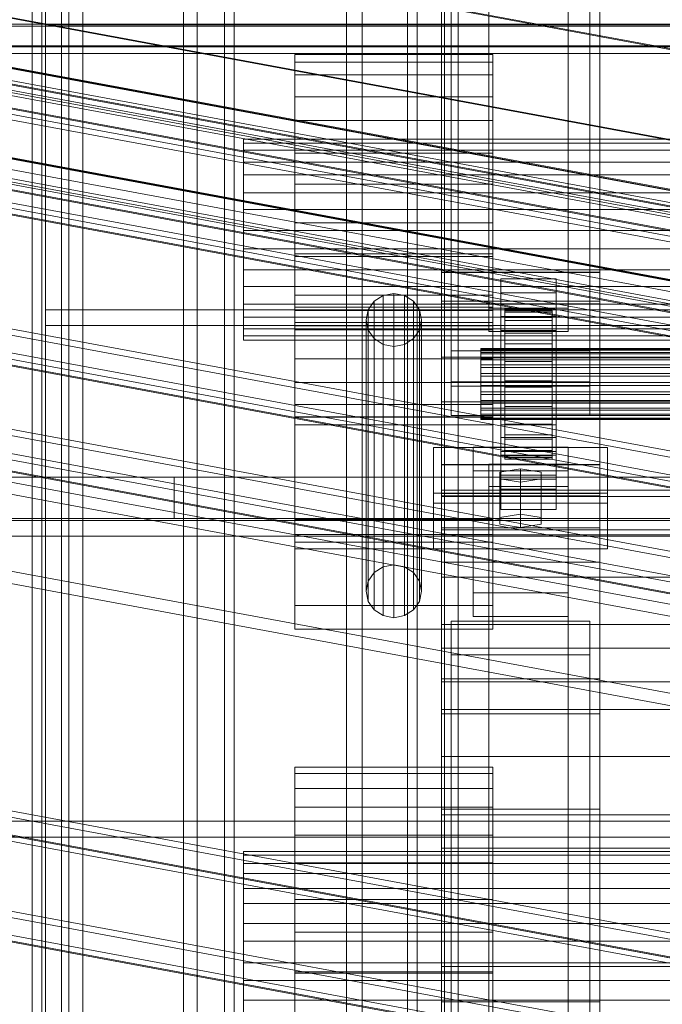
# Model space of a CAD drawing. Header units: millimetres. Extents: x -4395 to 65662, y -65530 to 6847.
# Tile 183 of 256: x -557 to -394, y -35773 to -35524. Entities that reach past the tile are written whole.
import ezdxf

# ---------------------------------------------------------------- set-up
doc = ezdxf.new("R2010")
doc.units = ezdxf.units.MM
for name, color, linetype, lineweight in [('COTAS_O', 1, 'Continuous', 0), ('frontal_C01', 7, 'Continuous', 0), ('frontal_C02', 7, 'Continuous', 0), ('frontal_C03', 7, 'Continuous', 0), ('frontal_C06', 7, 'Continuous', 0), ('frontal_C07', 7, 'Continuous', 0), ('frontal_mezcladora', 7, 'Continuous', 0)]:
    doc.layers.add(name, color=color, linetype=linetype, lineweight=lineweight)
doc.dimstyles.new('R19_100', dxfattribs={"dimtxt": 250, "dimasz": 150, "dimexe": 150, "dimexo": 80, "dimgap": 100, "dimtad": 1, "dimtih": 1, "dimtoh": 1, "dimdsep": 46, "dimcen": 0.09, "dimadec": 0, "dimazin": 0, "dimtfac": 1, "dimtdec": 4, "dimtofl": 0, "dimtmove": 0, "dimatfit": 3, "dimfxl": 1, "dimtolj": 1, "dimtzin": 0, "dimarcsym": 0})

# ---------------------------------------------------------------- blocks, each defined once
blk = doc.blocks.new('DIM_R33_45')
at = {"layer": 'COTAS_O'}
for p, q in [((-1850, -34800), (-1850, -35500)), ((-150, -34800), (-150, -35500)), ((-1850, -35500), (-1700, -35455)), ((-150, -35500), (-300, -35455)), ((-150, -35500), (-1850, -35500)), ((-1850, -35500), (-1700, -35545)), ((-150, -35500), (-300, -35545))]:
    blk.add_line(p, q, dxfattribs=at)
blk.add_text('1700 O', height=250, rotation=180, dxfattribs=at).set_placement((-1000, -35600))
blk = doc.blocks.new('DIM_R33_49')
at = {"layer": 'COTAS_O'}
for p, q in [((-1480, -35300), (-1330, -35255)), ((490, -35300), (340, -35255)), ((-1480, -36000), (-1480, -35300)), ((-1480, -35300), (490, -35300)), ((-1480, -35300), (-1330, -35345)), ((490, -35300), (340, -35345)), ((490, -36000), (490, -35300))]:
    blk.add_line(p, q, dxfattribs=at)
blk.add_text('1970 O', height=250, dxfattribs=at).set_placement((-495, -35200))
blk = doc.blocks.new('DIM_R33_51')
at = {"layer": 'COTAS_O'}
for p, q in [((-1400, -35300), (-1250, -35255)), ((1400, -35300), (1250, -35255)), ((-1400, -36000), (-1400, -35300)), ((-1400, -35300), (1400, -35300)), ((-1400, -35300), (-1250, -35345)), ((1400, -35300), (1250, -35345)), ((1400, -36000), (1400, -35300))]:
    blk.add_line(p, q, dxfattribs=at)
blk.add_text('2800 O', height=250, dxfattribs=at).set_placement((0, -35200))

msp = doc.modelspace()

# ---------------------------------------------------------------- linework, layer by layer
at = {"layer": 'frontal_C01'}
for p, q in [((-550, -35988), (-550, -34522.24)), ((-546, -35988), (-546, -34522.24)), ((-474, -34522.24), (-474, -35988)), ((-470, -35988), (-470, -34522.24)), ((-550, -35988), (-550, -35227.875)), ((-546, -35988), (-546, -35227.875)), ((-474, -35227.875), (-474, -35988)), ((-470, -35988), (-470, -35227.875)), ((-450, -35596.196), (-450, -35257.491)), ((-410, -35257.491), (-410, -35596.196)), ((-450, -35644.163), (-450, -35305.458)), ((-410, -35644.163), (-410, -35305.458)), ((-450, -35661.489), (-450, -35322.784)), ((-410, -35322.784), (-410, -35661.489)), ((-447.5, -35615.946), (-447.5, -35337.737)), ((-412.5, -35337.737), (-412.5, -35615.946)), ((-447.5, -35624.413), (-447.5, -35346.205)), ((-412.5, -35624.413), (-412.5, -35346.205)), ((-450, -35699.862), (-450, -35361.158)), ((-410, -35699.862), (-410, -35361.158)), ((-410, -35595.59), (-450, -35595.59)), ((-450, -35595.59), (-450, -35644.769)), ((-450, -35813.418), (-450, -35595.59)), ((-450, -35644.163), (-450, -35596.196)), ((-450, -35596.196), (-410, -35596.196)), ((-410, -35644.769), (-410, -35595.59)), ((-410, -35595.59), (-410, -35813.418)), ((-410, -35596.196), (-410, -35644.163)), ((-450, -35621.028), (-450, -35609.738)), ((-450, -35609.738), (450, -35609.738)), ((-450, -35643.314), (-450, -35609.738)), ((-412.5, -35615.946), (-447.5, -35615.946)), ((-447.5, -35615.946), (-447.5, -35624.413)), ((-412.5, -35624.413), (-412.5, -35615.946)), ((450, -35621.028), (-450, -35621.028)), ((-450, -35621.028), (-450, -35654.605)), ((-447.5, -35624.413), (-412.5, -35624.413)), ((-452, -35646.63), (-452, -35632.518)), ((-452, -35632.518), (-408, -35632.518)), ((-452, -35644.03), (-452, -35632.518)), ((-408, -35632.518), (-408, -35646.63)), ((-408, -35632.518), (-408, -35644.03)), ((-438, -35642.397), (-438, -35636.751)), ((-438, -35636.751), (-418, -35636.751)), ((-438, -35787.921), (-438, -35636.751)), ((-430, -35637.881), (-435.196, -35638.727)), ((-435.196, -35638.727), (-435.196, -35640.421)), ((-435.196, -35650.239), (-435.196, -35638.727)), ((-424.804, -35638.727), (-430, -35637.881)), ((-430, -35649.393), (-430, -35637.881)), ((-424.804, -35640.421), (-424.804, -35638.727)), ((-424.804, -35650.239), (-424.804, -35638.727)), ((-418, -35636.751), (-418, -35642.397)), ((-418, -35636.751), (-418, -35787.921)), ((-435.196, -35640.421), (-430, -35641.268)), ((-435.196, -35651.933), (-435.196, -35640.421)), ((-430, -35641.268), (-424.804, -35640.421)), ((-430, -35641.268), (-430, -35652.78)), ((-424.804, -35651.933), (-424.804, -35640.421)), ((-408, -35644.03), (-452, -35644.03)), ((-452, -35644.03), (-452, -35658.142)), ((450, -35643.314), (-450, -35643.314)), ((-450, -35643.314), (-450, -35654.605)), ((-418, -35642.397), (-438, -35642.397)), ((-438, -35642.397), (-438, -35793.566)), ((-418, -35793.566), (-418, -35642.397)), ((-408, -35658.142), (-408, -35644.03)), ((-410, -35644.163), (-450, -35644.163)), ((-450, -35644.769), (-410, -35644.769)), ((-450, -35862.596), (-450, -35644.769)), ((-450, -35653.355), (-450, -35644.888)), ((-450, -35644.888), (450, -35644.888)), ((-450, -35683.261), (-450, -35644.888)), ((-410, -35862.596), (-410, -35644.769)), ((-408, -35646.63), (-452, -35646.63)), ((-452, -35646.63), (-452, -35658.142)), ((-408, -35658.142), (-408, -35646.63)), ((-435.196, -35650.239), (-430, -35649.393)), ((-435.196, -35651.933), (-435.196, -35650.239)), ((-430, -35649.393), (-424.804, -35650.239)), ((-424.804, -35650.239), (-424.804, -35651.933)), ((450, -35653.355), (-450, -35653.355)), ((-450, -35653.355), (-450, -35691.729)), ((-430, -35652.78), (-435.196, -35651.933)), ((-424.804, -35651.933), (-430, -35652.78)), ((-450, -35654.605), (450, -35654.605)), ((-452, -35658.142), (-408, -35658.142)), ((-450, -35699.862), (-450, -35661.489)), ((-450, -35661.489), (-410, -35661.489)), ((-450, -35829.768), (-450, -35661.489)), ((-410, -35661.489), (-410, -35699.862)), ((-410, -35661.489), (-410, -35829.768)), ((-447.5, -35684.909), (-447.5, -35676.442)), ((-447.5, -35676.442), (-412.5, -35676.442)), ((-447.5, -35833.773), (-447.5, -35676.442)), ((-412.5, -35676.442), (-412.5, -35684.909)), ((-412.5, -35676.442), (-412.5, -35833.773)), ((450, -35683.261), (-450, -35683.261)), ((-450, -35683.261), (-450, -35691.729)), ((-412.5, -35684.909), (-447.5, -35684.909)), ((-447.5, -35842.241), (-447.5, -35684.909)), ((-412.5, -35842.241), (-412.5, -35684.909)), ((-450, -35691.729), (450, -35691.729)), ((-410, -35699.862), (-450, -35699.862)), ((-450, -35868.142), (-450, -35699.862)), ((-410, -35868.142), (-410, -35699.862)), ((-487, -35718.737), (-487, -35713.267)), ((-487, -35713.267), (-487, -35714.911)), ((-437, -35713.267), (-487, -35713.267)), ((-437, -35714.911), (-437, -35713.267)), ((-437, -35713.267), (-437, -35718.737)), ((-487, -35714.911), (-487, -35723.42)), ((-437, -35714.911), (-487, -35714.911)), ((-437, -35723.42), (-437, -35714.911)), ((-487, -35730.489), (-487, -35718.737)), ((-437, -35718.737), (-487, -35718.737)), ((-437, -35718.737), (-437, -35730.489)), ((-487, -35723.42), (-487, -35737.498)), ((-437, -35723.42), (-487, -35723.42)), ((-437, -35737.498), (-437, -35723.42)), ((-450, -35733.798), (-450, -35725.33)), ((-450, -35725.33), (450, -35725.33)), ((-450, -35763.704), (-450, -35725.33)), ((-487, -35746.734), (-487, -35730.489)), ((-437, -35730.489), (-487, -35730.489)), ((-437, -35730.489), (-437, -35746.734)), ((-500, -35737.613), (-500, -35734.645)), ((-500, -35734.645), (-500, -35735.537)), ((-350, -35734.645), (-500, -35734.645)), ((-500, -35735.537), (-500, -35740.153)), ((-350, -35735.537), (-500, -35735.537)), ((450, -35733.798), (-450, -35733.798)), ((-450, -35733.798), (-450, -35772.171)), ((-500, -35743.989), (-500, -35737.613)), ((-350, -35737.613), (-500, -35737.613)), ((-487, -35737.498), (-487, -35755.001)), ((-437, -35737.498), (-487, -35737.498)), ((-437, -35755.001), (-437, -35737.498)), ((-500, -35740.153), (-500, -35747.791)), ((-350, -35740.153), (-500, -35740.153)), ((-500, -35752.803), (-500, -35743.989)), ((-350, -35743.989), (-500, -35743.989)), ((-500, -35747.791), (-500, -35757.288)), ((-350, -35747.791), (-500, -35747.791)), ((-487, -35764.999), (-487, -35746.734)), ((-487, -35746.734), (-437, -35746.734)), ((-437, -35746.734), (-437, -35764.999)), ((-500, -35762.712), (-500, -35752.803)), ((-500, -35752.803), (-350, -35752.803)), ((-487, -35755.001), (-487, -35773.266)), ((-437, -35755.001), (-487, -35755.001)), ((-437, -35773.266), (-437, -35755.001)), ((-500, -35757.288), (-500, -35767.197)), ((-350, -35757.288), (-500, -35757.288)), ((-500, -35772.209), (-500, -35762.712)), ((-350, -35762.712), (-500, -35762.712)), ((-487, -35782.502), (-487, -35764.999)), ((-437, -35764.999), (-487, -35764.999)), ((-487, -35835.915), (-487, -35765.352)), ((-487, -35765.352), (-437, -35765.352)), ((-487, -35779.742), (-487, -35765.352)), ((450, -35763.704), (-450, -35763.704)), ((-450, -35763.704), (-450, -35772.171)), ((-437, -35764.999), (-437, -35782.502)), ((-437, -35765.352), (-437, -35835.915)), ((-437, -35765.352), (-437, -35779.742)), ((-500, -35767.197), (-500, -35776.011)), ((-350, -35767.197), (-500, -35767.197)), ((-500, -35779.847), (-500, -35772.209)), ((-350, -35772.209), (-500, -35772.209)), ((-450, -35772.171), (450, -35772.171))]:
    msp.add_line(p, q, dxfattribs=at)
at = {"layer": 'frontal_C02'}
for p, q in [((-550, -35988), (-550, -34033.402)), ((-546, -35988), (-546, -34033.402)), ((-474, -34033.402), (-474, -35988)), ((-470, -35988), (-470, -34033.402)), ((-550, -35988), (-550, -34838.141)), ((-546, -35988), (-546, -34838.141)), ((-474, -34838.141), (-474, -35988)), ((-470, -35988), (-470, -34838.141)), ((-450, -35588.316), (-450, -35293.654)), ((-410, -35293.654), (-410, -35588.316)), ((-450, -35636.79), (-450, -35342.128)), ((-410, -35636.79), (-410, -35342.128)), ((-438, -35597.285), (-438, -35446.871)), ((-418, -35446.871), (-418, -35597.285)), ((-438, -35452.832), (-438, -35603.246)), ((-418, -35603.246), (-418, -35452.832)), ((-450, -35652.796), (-450, -35475.098)), ((-410, -35475.098), (-410, -35652.796)), ((-447.5, -35608.082), (-447.5, -35489.718)), ((-412.5, -35489.718), (-412.5, -35608.082)), ((-447.5, -35617.024), (-447.5, -35498.659)), ((-412.5, -35617.024), (-412.5, -35498.659)), ((-450, -35690.978), (-450, -35513.28)), ((-410, -35690.978), (-410, -35513.28)), ((-550, -35601.723), (-550, -35521.723)), ((-550, -35525.723), (-550, -35521.723)), ((550, -35525.723), (-550, -35525.723)), ((-550, -35525.723), (-550, -35597.723)), ((-487, -35538.371), (-487, -35533.19)), ((-487, -35533.19), (-487, -35535.136)), ((-437, -35533.19), (-487, -35533.19)), ((-437, -35535.136), (-437, -35533.19)), ((-437, -35533.19), (-437, -35538.371)), ((-487, -35535.136), (-487, -35543.912)), ((-437, -35535.136), (-487, -35535.136)), ((-437, -35543.912), (-437, -35535.136)), ((-487, -35549.889), (-487, -35538.371)), ((-437, -35538.371), (-487, -35538.371)), ((-437, -35538.371), (-437, -35549.889)), ((-487, -35543.912), (-487, -35558.182)), ((-437, -35543.912), (-487, -35543.912)), ((-437, -35558.182), (-437, -35543.912)), ((-487, -35565.992), (-487, -35549.889)), ((-437, -35549.889), (-487, -35549.889)), ((-437, -35549.889), (-437, -35565.992)), ((-500, -35557.414), (-500, -35554.603)), ((-500, -35554.603), (-500, -35555.659)), ((-350, -35554.603), (-500, -35554.603)), ((-500, -35555.659), (-500, -35560.42)), ((-350, -35555.659), (-500, -35555.659)), ((-500, -35563.663), (-500, -35557.414)), ((-350, -35557.414), (-500, -35557.414)), ((-487, -35558.182), (-487, -35575.773)), ((-437, -35558.182), (-487, -35558.182)), ((-437, -35575.773), (-437, -35558.182)), ((-500, -35560.42), (-500, -35568.163)), ((-350, -35560.42), (-500, -35560.42)), ((-500, -35572.4), (-500, -35563.663)), ((-350, -35563.663), (-500, -35563.663)), ((-487, -35584.227), (-487, -35565.992)), ((-487, -35565.992), (-437, -35565.992)), ((-437, -35565.992), (-437, -35584.227)), ((-500, -35568.163), (-500, -35577.707)), ((-350, -35568.163), (-500, -35568.163)), ((-500, -35582.293), (-500, -35572.4)), ((-500, -35572.4), (-350, -35572.4)), ((-487, -35575.773), (-487, -35594.008)), ((-437, -35575.773), (-487, -35575.773)), ((-437, -35594.008), (-437, -35575.773)), ((-500, -35577.707), (-500, -35587.6)), ((-350, -35577.707), (-500, -35577.707)), ((-500, -35591.837), (-500, -35582.293)), ((-350, -35582.293), (-500, -35582.293)), ((-487, -35658.117), (-487, -35583.604)), ((-487, -35583.604), (-437, -35583.604)), ((-487, -35597.922), (-487, -35583.604)), ((-487, -35601.818), (-487, -35584.227)), ((-437, -35584.227), (-487, -35584.227)), ((-437, -35583.604), (-437, -35658.117)), ((-437, -35583.604), (-437, -35597.922)), ((-437, -35584.227), (-437, -35601.818)), ((-500, -35587.6), (-500, -35596.337)), ((-350, -35587.6), (-500, -35587.6)), ((-410, -35588.205), (-450, -35588.205)), ((-450, -35588.205), (-450, -35636.9)), ((-450, -35723.904), (-450, -35588.205)), ((-450, -35636.79), (-450, -35588.316)), ((-450, -35588.316), (-410, -35588.316)), ((-410, -35636.9), (-410, -35588.205)), ((-410, -35588.205), (-410, -35723.904)), ((-410, -35588.316), (-410, -35636.79)), ((-435, -35593.467), (-435, -35589.89)), ((-435, -35589.89), (-421, -35589.89)), ((-435, -35629.982), (-435, -35589.89)), ((-421, -35589.89), (-421, -35593.467)), ((-421, -35589.89), (-421, -35629.982)), ((-500, -35599.58), (-500, -35591.837)), ((-350, -35591.837), (-500, -35591.837)), ((-487, -35594.008), (-487, -35610.111)), ((-437, -35594.008), (-487, -35594.008)), ((-464.679, -35594.126), (-466.95, -35595.574)), ((-462, -35593.617), (-464.679, -35594.126)), ((-464.679, -35662.678), (-464.679, -35594.126)), ((-459.321, -35594.126), (-462, -35593.617)), ((-462, -35662.169), (-462, -35593.617)), ((-457.05, -35595.574), (-459.321, -35594.126)), ((-459.321, -35662.678), (-459.321, -35594.126)), ((-437, -35610.111), (-437, -35594.008)), ((-421, -35593.467), (-435, -35593.467)), ((-435, -35593.467), (-435, -35633.558)), ((-421, -35633.558), (-421, -35593.467)), ((-500, -35596.337), (-500, -35602.586)), ((-350, -35596.337), (-500, -35596.337)), ((-466.95, -35595.574), (-468.467, -35597.742)), ((-466.95, -35664.126), (-466.95, -35595.574)), ((-455.533, -35597.742), (-457.05, -35595.574)), ((-457.05, -35664.126), (-457.05, -35595.574)), ((-550, -35597.723), (550, -35597.723)), ((-550, -35601.723), (-550, -35597.723)), ((-487, -35650.734), (-487, -35597.085)), ((-487, -35597.085), (-437, -35597.085)), ((-487, -35602.812), (-487, -35597.085)), ((-437, -35597.922), (-487, -35597.922)), ((-487, -35597.922), (-487, -35672.435)), ((-468.467, -35597.742), (-469, -35600.299)), ((-468.467, -35666.294), (-468.467, -35597.742)), ((-455, -35600.299), (-455.533, -35597.742)), ((-455.533, -35666.294), (-455.533, -35597.742)), ((-418, -35597.285), (-438, -35597.285)), ((-438, -35597.285), (-438, -35603.246)), ((-437, -35597.085), (-437, -35650.734)), ((-437, -35597.085), (-437, -35602.812)), ((-437, -35672.435), (-437, -35597.922)), ((-434, -35607.501), (-434, -35597.509)), ((-434, -35597.509), (-434, -35597.955)), ((-434, -35597.509), (-422, -35597.509)), ((-434, -35598.357), (-434, -35597.509)), ((-434, -35607.712), (-434, -35597.955)), ((-434, -35597.955), (-434, -35599.664)), ((-434, -35597.955), (-422, -35597.955)), ((-434, -35607.902), (-434, -35598.357)), ((-434, -35598.357), (-422, -35598.357)), ((-434, -35600.44), (-434, -35598.357)), ((-422, -35597.955), (-422, -35597.509)), ((-422, -35597.509), (-422, -35607.501)), ((-422, -35597.509), (-422, -35598.357)), ((-422, -35599.664), (-422, -35597.955)), ((-422, -35597.955), (-422, -35607.712)), ((-422, -35598.357), (-422, -35607.902)), ((-422, -35598.357), (-422, -35600.44)), ((-418, -35603.246), (-418, -35597.285)), ((-550, -35988), (-550, -35601.723)), ((-550, -35601.723), (-546, -35601.723)), ((-470, -35601.723), (-550, -35601.723)), ((-550, -35601.723), (550, -35601.723)), ((-546, -35988), (-546, -35601.723)), ((-546, -35601.723), (-474, -35601.723)), ((-500, -35604.341), (-500, -35599.58)), ((-350, -35599.58), (-500, -35599.58)), ((-487, -35654.552), (-487, -35600.903)), ((-487, -35600.903), (-437, -35600.903)), ((-487, -35624.767), (-487, -35600.903)), ((-474, -35601.723), (-474, -35988)), ((-470, -35601.723), (-474, -35601.723)), ((-470, -35988), (-470, -35601.723)), ((-469, -35600.299), (-468.467, -35602.856)), ((-469, -35668.851), (-469, -35600.299)), ((-455.533, -35602.856), (-455, -35600.299)), ((-455, -35600.299), (-455, -35668.851)), ((-437, -35600.903), (-437, -35654.552)), ((-437, -35600.903), (-437, -35624.767)), ((-435, -35603.005), (-435, -35599.428)), ((-435, -35599.428), (-421, -35599.428)), ((-435, -35639.519), (-435, -35599.428)), ((-434, -35608.522), (-434, -35599.664)), ((-434, -35599.664), (-434, -35602.521)), ((-434, -35599.664), (-422, -35599.664)), ((-434, -35608.889), (-434, -35600.44)), ((-434, -35600.44), (-422, -35600.44)), ((-434, -35603.618), (-434, -35600.44)), ((-422, -35602.521), (-422, -35599.664)), ((-422, -35599.664), (-422, -35608.522)), ((-422, -35600.44), (-422, -35608.889)), ((-422, -35600.44), (-422, -35603.618)), ((-421, -35599.428), (-421, -35603.005)), ((-421, -35599.428), (-421, -35639.519)), ((-500, -35602.586), (-500, -35605.397)), ((-350, -35602.586), (-500, -35602.586)), ((-487, -35616.088), (-487, -35601.818)), ((-437, -35601.818), (-487, -35601.818)), ((-437, -35602.812), (-487, -35602.812)), ((-487, -35602.812), (-487, -35656.461)), ((-468.467, -35602.856), (-466.95, -35605.024)), ((-468.467, -35671.408), (-468.467, -35602.856)), ((-457.05, -35605.024), (-455.533, -35602.856)), ((-455.533, -35671.408), (-455.533, -35602.856)), ((-438, -35603.246), (-418, -35603.246)), ((-437, -35601.818), (-437, -35616.088)), ((-437, -35656.461), (-437, -35602.812)), ((-421, -35603.005), (-435, -35603.005)), ((-435, -35603.005), (-435, -35643.096)), ((-434, -35609.875), (-434, -35602.521)), ((-434, -35602.521), (-434, -35606.329)), ((-434, -35602.521), (-422, -35602.521)), ((-434, -35610.394), (-434, -35603.618)), ((-434, -35603.618), (-422, -35603.618)), ((-434, -35607.673), (-434, -35603.618)), ((-422, -35606.329), (-422, -35602.521)), ((-422, -35602.521), (-422, -35609.875)), ((-422, -35603.618), (-422, -35610.394)), ((-422, -35603.618), (-422, -35607.673)), ((-421, -35643.096), (-421, -35603.005)), ((-500, -35605.397), (-500, -35604.341)), ((-350, -35604.341), (-500, -35604.341)), ((-350, -35605.397), (-500, -35605.397)), ((-466.95, -35605.024), (-464.679, -35606.472)), ((-466.95, -35673.576), (-466.95, -35605.024)), ((-464.679, -35606.472), (-462, -35606.981)), ((-464.679, -35675.024), (-464.679, -35606.472)), ((-462, -35606.981), (-459.321, -35606.472)), ((-459.321, -35606.472), (-457.05, -35605.024)), ((-459.321, -35675.024), (-459.321, -35606.472)), ((-457.05, -35673.576), (-457.05, -35605.024)), ((-434, -35611.679), (-434, -35606.329)), ((-434, -35606.329), (-434, -35610.83)), ((-434, -35606.329), (-422, -35606.329)), ((-422, -35610.83), (-422, -35606.329)), ((-422, -35606.329), (-422, -35611.679)), ((-462, -35675.533), (-462, -35606.981)), ((-412.5, -35608.082), (-447.5, -35608.082)), ((-447.5, -35608.082), (-447.5, -35617.024)), ((-440, -35607.902), (-440, -35607.501)), ((-440, -35607.501), (-440, -35607.712)), ((-440, -35607.501), (440, -35607.501)), ((-440, -35607.712), (-440, -35608.522)), ((-440, -35607.712), (440, -35607.712)), ((-440, -35608.889), (-440, -35607.902)), ((-440, -35607.902), (440, -35607.902)), ((-440, -35608.522), (-440, -35609.875)), ((-440, -35608.522), (440, -35608.522)), ((-440, -35610.394), (-440, -35608.889)), ((-440, -35608.889), (440, -35608.889)), ((-434, -35607.712), (-434, -35607.501)), ((-422, -35607.501), (-434, -35607.501)), ((-434, -35607.501), (-434, -35607.902)), ((-434, -35612.315), (-434, -35607.673)), ((-434, -35607.673), (-422, -35607.673)), ((-434, -35612.329), (-434, -35607.673)), ((-434, -35608.522), (-434, -35607.712)), ((-422, -35607.712), (-434, -35607.712)), ((-422, -35607.902), (-434, -35607.902)), ((-434, -35607.902), (-434, -35608.889)), ((-434, -35609.875), (-434, -35608.522)), ((-422, -35608.522), (-434, -35608.522)), ((-422, -35608.889), (-434, -35608.889)), ((-434, -35608.889), (-434, -35610.394)), ((-422, -35607.501), (-422, -35607.712)), ((-422, -35607.902), (-422, -35607.501)), ((-422, -35607.673), (-422, -35612.315)), ((-422, -35607.673), (-422, -35612.329)), ((-422, -35607.712), (-422, -35608.522)), ((-422, -35608.889), (-422, -35607.902)), ((-422, -35608.522), (-422, -35609.875)), ((-422, -35610.394), (-422, -35608.889)), ((-412.5, -35617.024), (-412.5, -35608.082)), ((-487, -35610.111), (-487, -35621.629)), ((-437, -35610.111), (-487, -35610.111)), ((-440, -35609.875), (-440, -35611.679)), ((-440, -35609.875), (440, -35609.875)), ((-440, -35612.315), (-440, -35610.394)), ((-440, -35610.394), (440, -35610.394)), ((-440, -35611.679), (-440, -35613.811)), ((-440, -35611.679), (440, -35611.679)), ((-437, -35621.629), (-437, -35610.111)), ((-434, -35611.679), (-434, -35609.875)), ((-422, -35609.875), (-434, -35609.875)), ((-422, -35610.394), (-434, -35610.394)), ((-434, -35610.394), (-434, -35612.315)), ((-434, -35610.83), (-434, -35613.811)), ((-422, -35610.83), (-434, -35610.83)), ((-434, -35610.83), (-434, -35615.717)), ((-434, -35613.811), (-434, -35611.679)), ((-422, -35611.679), (-434, -35611.679)), ((-422, -35609.875), (-422, -35611.679)), ((-422, -35612.315), (-422, -35610.394)), ((-422, -35613.811), (-422, -35610.83)), ((-422, -35615.717), (-422, -35610.83)), ((-422, -35611.679), (-422, -35613.811)), ((-440, -35614.521), (-440, -35612.315)), ((-440, -35612.315), (440, -35612.315)), ((-440, -35613.811), (-440, -35616.126)), ((440, -35613.811), (-440, -35613.811)), ((-422, -35612.315), (-434, -35612.315)), ((-434, -35612.315), (-434, -35614.521)), ((-434, -35614.521), (-434, -35612.329)), ((-434, -35612.329), (-422, -35612.329)), ((-434, -35617.269), (-434, -35612.329)), ((-434, -35613.811), (-422, -35613.811)), ((-434, -35616.126), (-434, -35613.811)), ((-422, -35614.521), (-422, -35612.315)), ((-422, -35612.329), (-422, -35614.521)), ((-422, -35612.329), (-422, -35617.269)), ((-422, -35613.811), (-422, -35616.126)), ((-487, -35624.864), (-487, -35616.088)), ((-437, -35616.088), (-487, -35616.088)), ((-440, -35616.861), (-440, -35614.521)), ((-440, -35614.521), (440, -35614.521)), ((-440, -35616.126), (-440, -35618.466)), ((-440, -35616.126), (440, -35616.126)), ((-437, -35616.088), (-437, -35624.864)), ((-422, -35614.521), (-434, -35614.521)), ((-434, -35614.521), (-434, -35616.861)), ((-434, -35616.126), (-434, -35615.717)), ((-434, -35615.717), (-434, -35620.657)), ((-434, -35615.717), (-422, -35615.717)), ((-434, -35618.466), (-434, -35616.126)), ((-422, -35616.126), (-434, -35616.126)), ((-422, -35616.861), (-422, -35614.521)), ((-422, -35620.657), (-422, -35615.717)), ((-422, -35615.717), (-422, -35616.126)), ((-422, -35616.126), (-422, -35618.466)), ((-447.5, -35617.024), (-412.5, -35617.024)), ((-440, -35619.176), (-440, -35616.861)), ((-440, -35616.861), (440, -35616.861)), ((-440, -35618.466), (-440, -35620.671)), ((-440, -35618.466), (440, -35618.466)), ((-440, -35621.308), (-440, -35619.176)), ((-440, -35619.176), (440, -35619.176)), ((-434, -35616.861), (-434, -35617.269)), ((-422, -35616.861), (-434, -35616.861)), ((-434, -35616.861), (-434, -35619.176)), ((-434, -35617.269), (-422, -35617.269)), ((-434, -35622.156), (-434, -35617.269)), ((-434, -35620.671), (-434, -35618.466)), ((-434, -35618.466), (-434, -35620.657)), ((-422, -35618.466), (-434, -35618.466)), ((-434, -35619.176), (-434, -35622.156)), ((-422, -35619.176), (-434, -35619.176)), ((-434, -35619.176), (-434, -35621.308)), ((-422, -35617.269), (-422, -35616.861)), ((-422, -35619.176), (-422, -35616.861)), ((-422, -35617.269), (-422, -35622.156)), ((-422, -35620.657), (-422, -35618.466)), ((-422, -35618.466), (-422, -35620.671)), ((-422, -35622.156), (-422, -35619.176)), ((-422, -35621.308), (-422, -35619.176)), ((-487, -35621.629), (-487, -35626.81)), ((-437, -35621.629), (-487, -35621.629)), ((-440, -35620.671), (-440, -35622.592)), ((-440, -35620.671), (440, -35620.671)), ((-440, -35623.112), (-440, -35621.308)), ((-440, -35621.308), (440, -35621.308)), ((-437, -35626.81), (-437, -35621.629)), ((-434, -35620.657), (-434, -35625.313)), ((-434, -35620.657), (-422, -35620.657)), ((-434, -35622.592), (-434, -35620.671)), ((-434, -35620.671), (-434, -35625.313)), ((-422, -35620.671), (-434, -35620.671)), ((-434, -35621.308), (-434, -35626.657)), ((-422, -35621.308), (-434, -35621.308)), ((-434, -35621.308), (-434, -35623.112)), ((-422, -35625.313), (-422, -35620.657)), ((-422, -35625.313), (-422, -35620.671)), ((-422, -35620.671), (-422, -35622.592)), ((-422, -35626.657), (-422, -35621.308)), ((-422, -35623.112), (-422, -35621.308)), ((-440, -35622.592), (-440, -35624.097)), ((-440, -35622.592), (440, -35622.592)), ((-440, -35624.465), (-440, -35623.112)), ((-440, -35623.112), (440, -35623.112)), ((-440, -35624.097), (-440, -35625.084)), ((-440, -35624.097), (440, -35624.097)), ((-434, -35622.156), (-422, -35622.156)), ((-434, -35626.657), (-434, -35622.156)), ((-434, -35624.097), (-434, -35622.592)), ((-434, -35622.592), (-434, -35629.368)), ((-422, -35622.592), (-434, -35622.592)), ((-434, -35623.112), (-434, -35630.466)), ((-422, -35623.112), (-434, -35623.112)), ((-434, -35623.112), (-434, -35624.465)), ((-434, -35625.084), (-434, -35624.097)), ((-434, -35624.097), (-434, -35632.546)), ((-422, -35624.097), (-434, -35624.097)), ((-422, -35622.156), (-422, -35626.657)), ((-422, -35629.368), (-422, -35622.592)), ((-422, -35622.592), (-422, -35624.097)), ((-422, -35630.466), (-422, -35623.112)), ((-422, -35624.465), (-422, -35623.112)), ((-422, -35632.546), (-422, -35624.097)), ((-422, -35624.097), (-422, -35625.084)), ((-437, -35624.767), (-487, -35624.767)), ((-487, -35624.767), (-487, -35678.416)), ((-487, -35626.81), (-487, -35624.864)), ((-437, -35624.864), (-487, -35624.864)), ((-440, -35625.274), (-440, -35624.465)), ((-440, -35624.465), (440, -35624.465)), ((-440, -35625.084), (-440, -35625.486)), ((-440, -35625.084), (440, -35625.084)), ((-440, -35625.486), (-440, -35625.274)), ((-440, -35625.274), (440, -35625.274)), ((-440, -35625.486), (440, -35625.486)), ((-437, -35678.416), (-437, -35624.767)), ((-437, -35624.864), (-437, -35626.81)), ((-434, -35624.465), (-434, -35633.322)), ((-422, -35624.465), (-434, -35624.465)), ((-434, -35624.465), (-434, -35625.274)), ((-434, -35625.486), (-434, -35625.084)), ((-434, -35625.084), (-434, -35634.63)), ((-422, -35625.084), (-434, -35625.084)), ((-434, -35625.274), (-434, -35635.031)), ((-422, -35625.274), (-434, -35625.274)), ((-434, -35625.274), (-434, -35625.486)), ((-434, -35625.313), (-434, -35629.368)), ((-434, -35625.313), (-422, -35625.313)), ((-434, -35625.486), (-434, -35635.477)), ((-422, -35625.486), (-434, -35625.486)), ((-434, -35626.657), (-422, -35626.657)), ((-434, -35630.466), (-434, -35626.657)), ((-422, -35633.322), (-422, -35624.465)), ((-422, -35625.274), (-422, -35624.465)), ((-422, -35634.63), (-422, -35625.084)), ((-422, -35625.084), (-422, -35625.486)), ((-422, -35635.031), (-422, -35625.274)), ((-422, -35625.486), (-422, -35625.274)), ((-422, -35629.368), (-422, -35625.313)), ((-422, -35635.477), (-422, -35625.486)), ((-422, -35626.657), (-422, -35630.466)), ((-437, -35626.81), (-487, -35626.81)), ((-435, -35640.53), (-435, -35626.82)), ((-435, -35626.82), (-421, -35626.82)), ((-435, -35634.456), (-435, -35626.82)), ((-421, -35626.82), (-421, -35640.53)), ((-421, -35626.82), (-421, -35634.456)), ((-421, -35629.982), (-435, -35629.982)), ((-435, -35629.982), (-435, -35633.558)), ((-434, -35629.368), (-434, -35632.546)), ((-434, -35629.368), (-422, -35629.368)), ((-434, -35630.466), (-422, -35630.466)), ((-434, -35633.322), (-434, -35630.466)), ((-422, -35632.546), (-422, -35629.368)), ((-422, -35630.466), (-422, -35633.322)), ((-421, -35633.558), (-421, -35629.982)), ((-442, -35638.442), (-442, -35632.481)), ((-442, -35632.481), (-418, -35632.481)), ((-442, -35669.249), (-442, -35632.481)), ((-435, -35633.558), (-421, -35633.558)), ((-434, -35632.546), (-434, -35634.63)), ((-434, -35632.546), (-422, -35632.546)), ((-434, -35633.322), (-422, -35633.322)), ((-434, -35635.031), (-434, -35633.322)), ((-422, -35634.63), (-422, -35632.546)), ((-422, -35633.322), (-422, -35635.031)), ((-418, -35632.481), (-418, -35638.442)), ((-418, -35632.481), (-418, -35669.249)), ((-421, -35634.456), (-435, -35634.456)), ((-435, -35634.456), (-435, -35648.167)), ((-434, -35634.63), (-434, -35635.477)), ((-434, -35634.63), (-422, -35634.63)), ((-434, -35635.031), (-422, -35635.031)), ((-434, -35635.477), (-434, -35635.031)), ((-434, -35635.477), (-422, -35635.477)), ((-422, -35635.477), (-422, -35634.63)), ((-422, -35635.031), (-422, -35635.477)), ((-421, -35648.167), (-421, -35634.456)), ((-410, -35636.79), (-450, -35636.79)), ((-450, -35636.9), (-410, -35636.9)), ((-450, -35772.598), (-450, -35636.9)), ((-418, -35638.442), (-442, -35638.442)), ((-442, -35638.442), (-442, -35675.21)), ((-418, -35675.21), (-418, -35638.442)), ((-410, -35772.598), (-410, -35636.9)), ((-421, -35639.519), (-435, -35639.519)), ((-435, -35639.519), (-435, -35643.096)), ((-421, -35640.53), (-435, -35640.53)), ((-435, -35640.53), (-435, -35648.167)), ((-421, -35643.096), (-421, -35639.519)), ((-421, -35648.167), (-421, -35640.53)), ((-435, -35643.096), (-421, -35643.096)), ((-435, -35648.167), (-421, -35648.167)), ((-437, -35650.734), (-487, -35650.734)), ((-487, -35650.734), (-487, -35656.461)), ((-437, -35656.461), (-437, -35650.734)), ((-450, -35690.978), (-450, -35652.796)), ((-450, -35652.796), (-410, -35652.796)), ((-410, -35652.796), (-410, -35690.978)), ((-437, -35654.552), (-487, -35654.552)), ((-487, -35654.552), (-487, -35678.416)), ((-487, -35656.461), (-437, -35656.461)), ((-437, -35678.416), (-437, -35654.552)), ((-437, -35658.117), (-487, -35658.117)), ((-487, -35658.117), (-487, -35672.435)), ((-437, -35672.435), (-437, -35658.117)), ((-466.95, -35664.126), (-464.679, -35662.678)), ((-464.679, -35662.678), (-462, -35662.169)), ((-462, -35662.169), (-459.321, -35662.678)), ((-459.321, -35662.678), (-457.05, -35664.126)), ((-469, -35668.851), (-468.467, -35666.294)), ((-468.467, -35666.294), (-466.95, -35664.126)), ((-457.05, -35664.126), (-455.533, -35666.294)), ((-455.533, -35666.294), (-455, -35668.851)), ((-450, -35677.236), (-450, -35665.314)), ((-450, -35665.314), (450, -35665.314)), ((-450, -35698.723), (-450, -35665.314)), ((-468.467, -35671.408), (-469, -35668.851)), ((-455, -35668.851), (-455.533, -35671.408)), ((-466.95, -35673.576), (-468.467, -35671.408)), ((-455.533, -35671.408), (-457.05, -35673.576)), ((-418, -35669.249), (-442, -35669.249)), ((-442, -35669.249), (-442, -35675.21)), ((-418, -35675.21), (-418, -35669.249)), ((-487, -35672.435), (-437, -35672.435)), ((-464.679, -35675.024), (-466.95, -35673.576)), ((-457.05, -35673.576), (-459.321, -35675.024)), ((-462, -35675.533), (-464.679, -35675.024)), ((-459.321, -35675.024), (-462, -35675.533)), ((-442, -35675.21), (-418, -35675.21)), ((-487, -35678.416), (-437, -35678.416)), ((450, -35677.236), (-450, -35677.236)), ((-450, -35677.236), (-450, -35710.645)), ((-410, -35690.978), (-450, -35690.978)), ((450, -35698.723), (-450, -35698.723)), ((-450, -35698.723), (-450, -35710.645)), ((-450, -35710.645), (450, -35710.645)), ((-450, -35772.598), (-450, -35723.904)), ((-450, -35723.904), (-410, -35723.904)), ((-410, -35723.904), (-410, -35772.598)), ((-410, -35772.598), (-450, -35772.598))]:
    msp.add_line(p, q, dxfattribs=at)
at = {"layer": 'frontal_C03'}
for p, q in [((1270, -35525.598), (-1230, -35525.598)), ((1270, -35526.088), (-1230, -35526.088)), ((1270, -35531.067), (-1230, -35531.067)), ((1270, -35531.317), (-1230, -35531.317)), ((1270, -35532.998), (-1230, -35532.998)), ((-1580, -35650.969), (1620, -35650.969)), ((1620, -35654.969), (-1580, -35654.969)), ((-1580, -35726.969), (1620, -35726.969)), ((-1580, -35730.969), (1620, -35730.969))]:
    msp.add_line(p, q, dxfattribs=at)
at = {"layer": 'frontal_C06'}
for p, q in [((-1322.962, -35382.563), (-83.833, -35612.032)), ((-82.791, -35612.032), (-1321.92, -35382.563)), ((-1198.971, -35382.563), (40.159, -35612.032)), ((41.201, -35612.032), (-1197.929, -35382.563)), ((-1382.276, -35406.782), (-32.276, -35656.782)), ((89.284, -35656.782), (-1260.716, -35406.782)), ((-32.758, -35659.737), (-1382.758, -35409.737)), ((-1261.198, -35409.737), (88.802, -35659.737)), ((-89.448, -35646.516), (-1328.578, -35417.047)), ((-1327.536, -35417.047), (-88.406, -35646.516)), ((34.543, -35646.516), (-1204.586, -35417.047)), ((-1203.545, -35417.047), (35.585, -35646.516)), ((-1318.083, -35421.714), (-97.432, -35647.761)), ((24.128, -35647.761), (-1196.523, -35421.714)), ((-97.914, -35650.716), (-1318.565, -35424.67)), ((-1197.005, -35424.67), (23.646, -35650.716)), ((-1301.614, -35429.803), (-136.398, -35645.583)), ((-121.463, -35645.583), (-1286.679, -35429.803)), ((-1173.455, -35429.803), (-8.239, -35645.583)), ((6.696, -35645.583), (-1158.52, -35429.803)), ((-137.361, -35651.495), (-1302.576, -35435.714)), ((-1287.642, -35435.714), (-122.426, -35651.495)), ((-9.202, -35651.495), (-1174.417, -35435.714)), ((-1159.483, -35435.714), (5.733, -35651.495)), ((-1244.645, -35440.61), (-137.787, -35645.583)), ((-136.398, -35645.583), (-1243.255, -35440.61)), ((-129.104, -35645.583), (-1235.962, -35440.61)), ((-1107.455, -35440.61), (-0.598, -35645.583)), ((8.085, -35645.583), (-1098.772, -35440.61)), ((-138.75, -35651.495), (-1245.607, -35446.521)), ((-1236.924, -35446.521), (-130.067, -35651.495)), ((-1.561, -35651.495), (-1108.418, -35446.521)), ((-1099.735, -35446.521), (7.122, -35651.495)), ((-1469.857, -35460.817), (9.492, -35734.77)), ((18.175, -35734.77), (-1461.174, -35460.817)), ((-1332.668, -35460.817), (146.681, -35734.77)), ((155.364, -35734.77), (-1323.985, -35460.817)), ((8.53, -35740.682), (-1470.819, -35466.728)), ((-1462.137, -35466.728), (17.212, -35740.682)), ((145.719, -35740.682), (-1333.63, -35466.728)), ((-1324.947, -35466.728), (154.402, -35740.682)), ((-1471.301, -35469.684), (8.048, -35743.638)), ((9.437, -35743.638), (-1469.911, -35469.684)), ((-788.952, -35498.241), (6.696, -35645.583)), ((8.085, -35645.583), (-787.563, -35498.241)), ((-1398.802, -35508.263), (-48.802, -35758.263)), ((72.758, -35758.263), (-1277.242, -35508.263)), ((-49.284, -35761.218), (-1399.284, -35511.218)), ((-1277.724, -35511.218), (72.276, -35761.218)), ((-800.183, -35567.209), (152.531, -35743.638)), ((153.92, -35743.638), (-798.794, -35567.209)), ((-1489.11, -35579.047), (-9.761, -35853.001)), ((-1.078, -35853.001), (-1480.427, -35579.047)), ((-10.724, -35858.912), (-1490.073, -35584.959)), ((-1488.684, -35584.959), (-9.335, -35858.912)), ((-1481.39, -35584.959), (-2.041, -35858.912)), ((-167.79, -35829.826), (-1274.648, -35624.852)), ((-1273.259, -35624.852), (-166.401, -35829.826)), ((-825.286, -35676.572), (127.428, -35853.001)), ((136.111, -35853.001), (-816.603, -35676.572)), ((126.465, -35858.912), (-826.249, -35682.484)), ((133.759, -35858.912), (-818.955, -35682.484)), ((-23.308, -35829.826), (-818.955, -35682.484)), ((-817.566, -35682.484), (135.148, -35858.912)), ((-817.566, -35682.484), (-21.918, -35829.826))]:
    msp.add_line(p, q, dxfattribs=at)
at = {"layer": 'frontal_C07'}
for p, q in [((-553.419, -35988), (-553.419, -34013.117)), ((-550.982, -34013.117), (-550.982, -35988)), ((-544.094, -34013.117), (-544.094, -35988)), ((-540.621, -35988), (-540.621, -34013.117)), ((-515.193, -35988), (-515.193, -34841.243)), ((-511.72, -34841.243), (-511.72, -35988)), ((-504.832, -35988), (-504.832, -34841.243)), ((-502.395, -34841.243), (-502.395, -35988)), ((-458.531, -35988), (-458.531, -34841.243)), ((-456.094, -34841.243), (-456.094, -35988)), ((-449.206, -34841.243), (-449.206, -35988)), ((-445.733, -35988), (-445.733, -34841.243))]:
    msp.add_line(p, q, dxfattribs=at)
at = {"layer": 'frontal_mezcladora'}
for p, q in [((-750, -35640), (750, -35640)), ((-582.5, -35640), (-517.5, -35640)), ((-517.5, -35650.5), (-517.5, -35640)), ((-750, -35650.5), (750, -35650.5)), ((-582.5, -35650.5), (-517.5, -35650.5))]:
    msp.add_line(p, q, dxfattribs=at)

# ---------------------------------------------------------------- dimensions: what is measured, and where the dimension line sits
at = {"layer": 'COTAS_O'}
for p1, p2, picture, middle in [((-150, -34800), (-1850, -34800), 'DIM_R33_45', (-1000, -35500)), ((-1480, -36000), (490, -36000), 'DIM_R33_49', (-495, -35300)), ((-1400, -36000), (1400, -36000), 'DIM_R33_51', (0, -35300))]:
    dim = msp.add_aligned_dim(p1=p1, p2=p2, distance=700, text='<> O', dimstyle='R19_100', dxfattribs=at)
    dim.commit()
    dim.dimension.update_dxf_attribs({"geometry": picture, "text_midpoint": middle})

doc.saveas('drawing.dxf')
